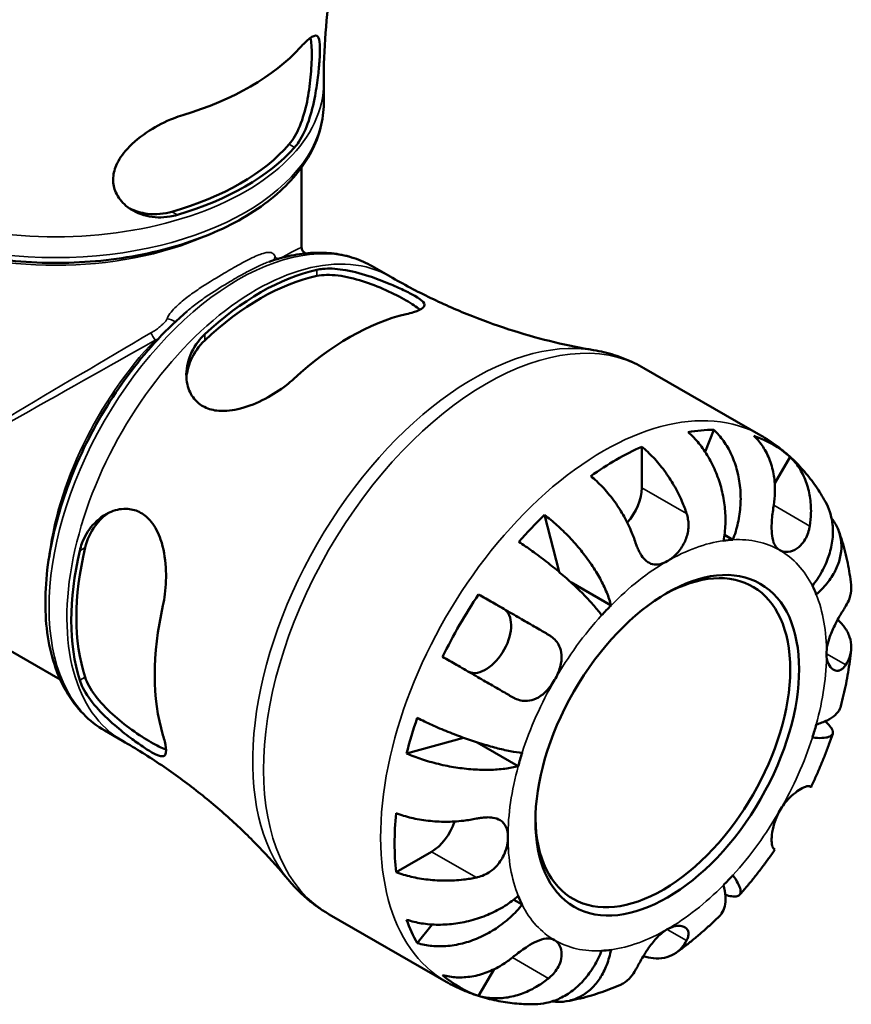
# Model space of a CAD drawing. Header units: millimetres. Extents: x 0 to 915, y -312 to 758.
# Tile 12 of 13: x 823 to 915, y 586 to 695. Entities that reach past the tile are written whole.
import ezdxf

# ---------------------------------------------------------------- set-up
doc = ezdxf.new("R2010")
doc.units = ezdxf.units.MM
doc.layers.add('Visible (ANSI)', color=7, linetype='Continuous', lineweight=50)
doc.layers.add('Visible Narrow (ANSI)', color=7, linetype='Continuous', lineweight=35)

msp = doc.modelspace()

# ---------------------------------------------------------------- linework, layer by layer
at = {"layer": 'Visible (ANSI)'}
for p, q in [((856.786, 685.624), (856.786, 687.931)), ((854.336, 669.618), (854.336, 678.52)), ((854.686, 669.011), (854.776, 668.96)), ((862.176, 667.525), (864.156, 666.385)), ((892.325, 656.222), (905.313, 648.743)), ((900.076, 649.379), (899.114, 646.936)), ((892.09, 647.487), (892.09, 642.935)), ((908.545, 646.373), (906.851, 643.439)), ((795.083, 640.329), (827.528, 621.644)), ((881.28, 639.913), (882.904, 633.59)), ((902.202, 637.158), (901.265, 637.698)), ((888.679, 629.871), (884.208, 632.446)), ((873.978, 631.092), (876.761, 629.477)), ((832.484, 615.964), (834.464, 614.823)), ((872.308, 615.172), (865.986, 613.421)), ((878.378, 612.029), (873.809, 614.66)), ((868.755, 602.519), (864.818, 600.252)), ((878.811, 596.643), (877.871, 597.184)), ((857.393, 595.561), (870.381, 588.082)), ((868.805, 594.434), (867.16, 592.366)), ((875.687, 589.462), (873.978, 586.501))]:
    msp.add_line(p, q, dxfattribs=at)
for centre, major_axis, ratio, start_param, end_param in [((827.036, 699.949), (30.592, 0), 0.5758617, 5.192322, 5.8032523), ((827.036, 688.504), (-28.95, 0), 0.5758617, 2.0327975, 2.6795915), ((827.036, 688.504), (-29.752, 0), 0.5758617, 2.0418176, 2.6705713), ((849.805, 640.319), (14.847, 25.783), 0.5780931, 0.4831946, 1.0837343), ((849.805, 640.319), (14.447, 25.088), 0.5780931, 0.4746049, 1.092324), ((859.704, 634.618), (-15.297, -26.564), 0.5780931, 3.633886, 4.2162283), ((889.261, 617.598), (17.365, 30.155), 0.5780931, 0.328385, 0.4531457), ((889.261, 617.598), (17.365, 30.155), 0.5780931, 6.1660477, 6.3964555), ((889.261, 617.598), (17.365, 30.155), 0.5780931, 0.6682605, 0.8986684), ((889.261, 641.307), (-1.996, -3.466), 0.5780931, 1.2293367, 2.3542608), ((889.261, 617.598), (17.365, 30.155), 0.5780931, 1.1137832, 1.2385439), ((894.918, 614.34), (12.476, 21.665), 0.5780931, 0.3587599, 0.4227708), ((849.805, 640.319), (14.847, 25.783), 0.5780931, 2.0539909, 2.6545307), ((849.805, 640.319), (14.447, 25.088), 0.5780931, 2.0454012, 2.6631203), ((894.423, 614.625), (9.981, 17.332), 0.5780931, 2.3715442, 7.0532338), ((894.918, 614.34), (12.476, 21.665), 0.5780931, 5.8565471, 5.920558), ((889.261, 617.598), (17.365, 30.155), 0.5780931, 1.4536587, 1.6840665), ((859.704, 634.618), (-15.297, -26.564), 0.5780931, 5.2046823, 5.7870246), ((894.918, 614.34), (-12.476, -21.665), 0.5780931, 4.2857507, 4.3497617), ((874.761, 626.012), (1.996, 3.466), 0.5780931, 3.2060129, 6.2812516), ((889.261, 617.598), (17.365, 30.155), 0.5780931, 1.8991814, 2.023942), ((894.918, 614.34), (12.476, 21.665), 0.5780931, 5.0711489, 5.1351598), ((894.918, 614.34), (-12.476, -21.665), 0.5780931, 5.0711489, 5.1351598), ((889.261, 617.598), (17.365, 30.155), 0.5780931, 2.2390569, 2.4694647), ((868.755, 605.789), (-1.996, -3.466), 0.5780931, 0.7834645, 1.9156896), ((894.918, 614.34), (12.476, 21.665), 0.5780931, 4.2857507, 4.3497617), ((894.918, 614.34), (-12.476, -21.665), 0.5780931, 5.8565471, 5.920558), ((889.261, 617.598), (-17.365, -30.155), 0.5780931, 5.8261722, 5.9509328), ((894.918, 614.34), (-12.476, -21.665), 0.5780931, 0.3587599, 0.4227708), ((889.261, 617.598), (-17.365, -30.155), 0.5780931, 6.1660477, 6.3964555)]:
    msp.add_ellipse(centre, major_axis=major_axis, ratio=ratio, start_param=start_param, end_param=end_param, dxfattribs=at)
msp.add_ellipse((894.918, 614.34), major_axis=(-10.33, -17.938), ratio=0.5780931, dxfattribs=at)
for points, knots in [([(861.274, 713.508), (860.741, 712.061), (860.238, 710.544), (859.312, 707.388), (858.891, 705.748), (858.151, 702.369), (857.833, 700.63), (857.317, 697.082), (857.118, 695.274), (856.853, 691.621), (856.786, 689.776), (856.786, 687.931)], [0.57637712, 0.57637712, 0.57637712, 0.57637712, 0.61818133, 0.61818133, 0.65998554, 0.65998554, 0.70178974, 0.70178974, 0.74359395, 0.74359395, 0.78539816, 0.78539816, 0.78539816, 0.78539816]), ([(855.325, 692.899), (855.327, 692.89), (855.329, 692.881), (855.417, 692.416), (855.457, 691.779), (855.457, 691.053), (855.457, 690.328), (855.417, 689.445), (855.243, 687.605), (855.106, 686.649), (854.738, 684.868), (854.471, 683.921), (853.795, 682.273), (853.383, 681.572), (852.951, 681.073)], [-0.2713704, -0.2713704, -0.2713704, -0.2713704, -0.2661461, -0.2661461, 0, 0, 0, 0.2661461, 0.2661461, 0.5322921, 0.5322921, 0.8229114, 0.8229114, 1.1135307, 1.1135307, 1.1135307, 1.1135307]), ([(854.171, 691.815), (854.352, 692.016), (854.523, 692.194), (855.098, 692.755), (855.431, 693.006), (855.935, 693.186), (856.108, 693.12), (856.314, 692.667), (856.362, 692.313), (856.374, 691.426), (856.357, 690.967), (856.286, 689.92), (856.234, 689.356), (856.078, 688.012), (855.966, 687.236), (855.641, 685.495), (855.409, 684.543), (854.813, 682.784), (854.443, 681.982), (853.864, 681.114), (853.709, 680.911), (853.548, 680.729)], [-2.5054355, -2.5054355, -2.5054355, -2.5054355, -2.3872224, -2.3872224, -2.082431, -2.082431, -1.7824417, -1.7824417, -1.5141593, -1.5141593, -1.3130319, -1.3130319, -1.1212263, -1.1212263, -0.8850739, -0.8850739, -0.587555, -0.587555, -0.2794492, -0.2794492, -0.1726991, -0.1726991, -0.1726991, -0.1726991]), ([(856.786, 685.624), (856.786, 683.793), (856.312, 681.967), (854.476, 678.461), (853.073, 676.791), (849.437, 673.743), (847.161, 672.383), (842.004, 670.158), (839.121, 669.297), (833.056, 668.159), (829.877, 667.879), (823.535, 667.921), (820.373, 668.241), (814.368, 669.454), (811.526, 670.348), (806.44, 672.64), (804.197, 674.04), (800.573, 677.234), (799.182, 679.028), (797.64, 682.457), (797.286, 684.039), (797.286, 685.624)], [5.4977871, 5.4977871, 5.4977871, 5.4977871, 5.7907166, 5.7907166, 6.0996781, 6.0996781, 6.4255123, 6.4255123, 6.7534205, 6.7534205, 7.0799873, 7.0799873, 7.4059849, 7.4059849, 7.7326316, 7.7326316, 8.0605998, 8.0605998, 8.3858335, 8.3858335, 8.6393798, 8.6393798, 8.6393798, 8.6393798]), ([(840.537, 673.236), (840.261, 673.155), (839.982, 673.092), (838.826, 672.903), (837.951, 672.935), (836.27, 673.332), (835.472, 673.718), (834.345, 674.667), (833.953, 675.166), (833.507, 676.181), (833.406, 676.663), (833.417, 677.683), (833.535, 678.204), (834.03, 679.371), (834.461, 679.996), (835.675, 681.327), (836.523, 682.006), (838.287, 683.132), (839.194, 683.596), (840.458, 684.095), (840.812, 684.219), (841.161, 684.323)], [-2.4806108, -2.4806108, -2.4806108, -2.4806108, -2.3872243, -2.3872243, -2.0949587, -2.0949587, -1.7831119, -1.7831119, -1.5432403, -1.5432403, -1.3506445, -1.3506445, -1.1513974, -1.1513974, -0.8973462, -0.8973462, -0.5698763, -0.5698763, -0.2682408, -0.2682408, -0.1497041, -0.1497041, -0.1497041, -0.1497041]), ([(839.94, 673.58), (839.073, 673.332), (838.126, 673.25), (836.52, 673.449), (835.842, 673.655), (835.249, 673.943)], [1.06923413, 1.06923413, 1.06923413, 1.06923413, 1.35985341, 1.35985341, 1.58830586, 1.58830586, 1.58830586, 1.58830586]), ([(854.336, 669.618), (854.336, 669.577), (854.339, 669.532), (854.358, 669.438), (854.372, 669.388), (854.415, 669.29), (854.442, 669.243), (854.506, 669.157), (854.542, 669.12), (854.615, 669.057), (854.651, 669.031), (854.686, 669.011)], [-0.7853981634, -0.7853981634, -0.7853981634, -0.7853981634, -0.7850114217, -0.7850114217, -0.78462468, -0.78462468, -0.7842379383, -0.7842379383, -0.7838511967, -0.7838511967, -0.783464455, -0.783464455, -0.783464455, -0.783464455]), ([(862.176, 667.525), (861.534, 667.895), (860.855, 668.199), (859.437, 668.668), (858.699, 668.835), (857.181, 669.03), (856.401, 669.059), (854.812, 668.985), (854.003, 668.881), (852.368, 668.548), (851.542, 668.318), (850.712, 668.027)], [5.49972085, 5.49972085, 5.49972085, 5.49972085, 5.61781695, 5.61781695, 5.73591304, 5.73591304, 5.85400913, 5.85400913, 5.97210523, 5.97210523, 6.09020132, 6.09020132, 6.09020132, 6.09020132]), ([(851.323, 668.253), (851.323, 668.253), (851.326, 668.245), (851.332, 668.234), (851.332, 668.234), (851.333, 668.233)], [0.005055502, 0.005055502, 0.005055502, 0.005055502, 0.033202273, 0.033202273, 0.034940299, 0.034940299, 0.034940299, 0.034940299]), ([(856.027, 667.138), (856.232, 667.183), (856.449, 667.216), (857.347, 667.302), (858.1, 667.266), (859.823, 667.005), (860.808, 666.752), (862.561, 666.181), (863.326, 665.891), (864.622, 665.354), (865.156, 665.117), (866.125, 664.657), (866.543, 664.443), (867.332, 663.993), (867.639, 663.776), (868.028, 663.34), (868.031, 663.133), (867.64, 662.759), (867.276, 662.589), (866.502, 662.35), (866.229, 662.278), (865.927, 662.208)], [-2.456134, -2.456134, -2.456134, -2.456134, -2.3647697, -2.3647697, -2.0962555, -2.0962555, -1.7845008, -1.7845008, -1.5398515, -1.5398515, -1.3458717, -1.3458717, -1.1487813, -1.1487813, -0.8926243, -0.8926243, -0.5682662, -0.5682662, -0.2674273, -0.2674273, -0.1326312, -0.1326312, -0.1326312, -0.1326312]), ([(856.027, 666.451), (856.675, 666.585), (857.488, 666.603), (859.252, 666.389), (860.204, 666.159), (861.933, 665.607), (862.832, 665.256), (864.515, 664.499), (865.3, 664.096), (866.554, 663.374), (867.085, 663.019), (867.443, 662.706), (867.448, 662.7), (867.454, 662.695)], [1.0675701, 1.0675701, 1.0675701, 1.0675701, 1.3561235, 1.3561235, 1.6446769, 1.6446769, 1.9107173, 1.9107173, 2.1767577, 2.1767577, 2.4427981, 2.4427981, 2.4472387, 2.4472387, 2.4472387, 2.4472387]), ([(864.156, 666.385), (865.637, 665.532), (867.149, 664.734), (870.205, 663.261), (871.748, 662.586), (874.834, 661.366), (876.375, 660.821), (879.425, 659.861), (880.933, 659.447), (883.884, 658.741), (885.328, 658.45), (886.727, 658.216)], [5.49972085, 5.49972085, 5.49972085, 5.49972085, 5.5421022, 5.5421022, 5.58448354, 5.58448354, 5.62686489, 5.62686489, 5.66924623, 5.66924623, 5.71162758, 5.71162758, 5.71162758, 5.71162758]), ([(841.618, 662.546), (839.412, 660.647), (837.309, 658.391), (833.52, 653.404), (831.831, 650.677), (829.027, 645.015), (827.912, 642.082), (826.367, 636.288), (825.94, 633.428), (825.837, 628.054), (826.164, 625.541), (827.584, 621.159), (828.666, 619.276), (830.814, 617.087), (831.614, 616.465), (832.484, 615.964)], [0.2417044, 0.2417044, 0.2417044, 0.2417044, 0.5692071, 0.5692071, 0.8954768, 0.8954768, 1.2215406, 1.2215406, 1.5485615, 1.5485615, 1.8765466, 1.8765466, 2.19801, 2.19801, 2.3581282, 2.3581282, 2.3581282, 2.3581282]), ([(853.482, 655.041), (853.218, 654.798), (852.934, 654.559), (851.921, 653.771), (851.128, 653.259), (849.409, 652.355), (848.477, 651.973), (846.722, 651.515), (845.895, 651.413), (844.552, 651.524), (844.019, 651.662), (843.102, 652.123), (842.723, 652.427), (842.046, 653.254), (841.793, 653.796), (841.479, 655.138), (841.494, 655.957), (841.882, 657.597), (842.27, 658.417), (843.056, 659.438), (843.307, 659.714), (843.582, 659.971)], [-2.4816258, -2.4816258, -2.4816258, -2.4816258, -2.3639652, -2.3639652, -2.0830129, -2.0830129, -1.7804493, -1.7804493, -1.5061822, -1.5061822, -1.302552, -1.302552, -1.1117279, -1.1117279, -0.8809176, -0.8809176, -0.5863009, -0.5863009, -0.2791149, -0.2791149, -0.1563098, -0.1563098, -0.1563098, -0.1563098]), ([(841.546, 655.107), (841.593, 655.758), (841.755, 656.441), (842.39, 657.909), (842.934, 658.672), (843.582, 659.284)], [0.59204843, 0.59204843, 0.59204843, 0.59204843, 0.82063425, 0.82063425, 1.10918766, 1.10918766, 1.10918766, 1.10918766]), ([(892.325, 656.222), (891.979, 656.421), (891.625, 656.608), (890.905, 656.955), (890.539, 657.115), (889.797, 657.409), (889.421, 657.542), (888.662, 657.781), (888.278, 657.887), (887.506, 658.071), (887.117, 658.15), (886.727, 658.216)], [5.49972085, 5.49972085, 5.49972085, 5.49972085, 5.5421022, 5.5421022, 5.58448354, 5.58448354, 5.62686489, 5.62686489, 5.66924623, 5.66924623, 5.71162758, 5.71162758, 5.71162758, 5.71162758]), ([(901.157, 637.056), (901.267, 637.611), (901.344, 638.242), (901.393, 639.537), (901.365, 640.2), (901.233, 641.417), (901.117, 642.083), (900.787, 643.391), (900.572, 644.033), (900.109, 645.171), (899.819, 645.77), (899.161, 646.895), (898.793, 647.42), (898.08, 648.295), (897.672, 648.726), (897.242, 649.105)], [4.4593823, 4.4593823, 4.4593823, 4.4593823, 4.6457401, 4.6457401, 4.832098, 4.832098, 5.0177489, 5.0177489, 5.2033998, 5.2033998, 5.388581, 5.388581, 5.5737621, 5.5737621, 5.753847, 5.753847, 5.753847, 5.753847]), ([(900.076, 649.379), (900.483, 648.999), (900.855, 648.564), (901.482, 647.681), (901.793, 647.15), (902.315, 646.012), (902.527, 645.405), (902.83, 644.252), (902.95, 643.6), (903.076, 642.273), (903.083, 641.597), (903.006, 640.36), (902.916, 639.685), (902.626, 638.367), (902.425, 637.724), (902.202, 637.158)], [0.1897184, 0.1897184, 0.1897184, 0.1897184, 0.3698032, 0.3698032, 0.5549844, 0.5549844, 0.7401655, 0.7401655, 0.9258164, 0.9258164, 1.1114673, 1.1114673, 1.2978252, 1.2978252, 1.484183, 1.484183, 1.484183, 1.484183]), ([(906.74, 641.006), (906.814, 641.469), (906.861, 641.956), (906.89, 643.077), (906.845, 643.708), (906.665, 644.824), (906.516, 645.412), (906.1, 646.517), (905.834, 647.034), (905.274, 647.895), (904.931, 648.32), (904.545, 648.694)], [4.90264375, 4.90264375, 4.90264375, 4.90264375, 5.04224508, 5.04224508, 5.22854914, 5.22854914, 5.41380406, 5.41380406, 5.59905898, 5.59905898, 5.77859995, 5.77859995, 5.77859995, 5.77859995]), ([(912.476, 641.38), (912.15, 641.967), (911.793, 642.542), (911.016, 643.662), (910.597, 644.207), (909.695, 645.254), (909.213, 645.757), (908.191, 646.712), (907.65, 647.162), (906.518, 648.002), (905.926, 648.39), (905.313, 648.743)], [5.16582844, 5.16582844, 5.16582844, 5.16582844, 5.23260693, 5.23260693, 5.29938541, 5.29938541, 5.36616389, 5.36616389, 5.43294237, 5.43294237, 5.49972085, 5.49972085, 5.49972085, 5.49972085]), ([(892.09, 647.487), (892.542, 647.119), (892.983, 646.704), (893.777, 645.865), (894.201, 645.363), (894.991, 644.294), (895.358, 643.727), (895.976, 642.654), (896.284, 642.049), (896.747, 640.975), (896.923, 640.511), (897.068, 640.069)], [0.18972425, 0.18972425, 0.18972425, 0.18972425, 0.36926522, 0.36926522, 0.55452014, 0.55452014, 0.73977506, 0.73977506, 0.92607912, 0.92607912, 1.06568045, 1.06568045, 1.06568045, 1.06568045]), ([(908.545, 646.373), (908.931, 645.999), (909.274, 645.574), (909.834, 644.713), (910.1, 644.196), (910.516, 643.09), (910.665, 642.502), (910.845, 641.386), (910.89, 640.756), (910.861, 639.634), (910.814, 639.148), (910.74, 638.685)], [0.18972425, 0.18972425, 0.18972425, 0.18972425, 0.36926522, 0.36926522, 0.55452014, 0.55452014, 0.73977506, 0.73977506, 0.92607912, 0.92607912, 1.06568045, 1.06568045, 1.06568045, 1.06568045]), ([(891.411, 636.811), (891.266, 637.253), (891.091, 637.717), (890.627, 638.791), (890.319, 639.396), (889.701, 640.47), (889.334, 641.037), (888.544, 642.106), (888.12, 642.607), (887.326, 643.446), (886.885, 643.862), (886.433, 644.229)], [4.90264375, 4.90264375, 4.90264375, 4.90264375, 5.04224508, 5.04224508, 5.22854914, 5.22854914, 5.41380406, 5.41380406, 5.59905898, 5.59905898, 5.77859995, 5.77859995, 5.77859995, 5.77859995]), ([(907.418, 635.991), (907.27, 636.077), (907.139, 636.191), (906.906, 636.482), (906.808, 636.661), (906.625, 637.152), (906.56, 637.483), (906.498, 638.206), (906.497, 638.586), (906.529, 639.265), (906.553, 639.549), (906.612, 640.112), (906.647, 640.388), (906.704, 640.776), (906.721, 640.892), (906.74, 641.006)], [0, 0, 0, 0, 0.08884908, 0.08884908, 0.18379648, 0.18379648, 0.31419699, 0.31419699, 0.43784665, 0.43784665, 0.52411276, 0.52411276, 0.60765264, 0.60765264, 0.6434969, 0.6434969, 0.6434969, 0.6434969]), ([(911.025, 632.037), (911.404, 632.513), (911.774, 633.058), (912.397, 634.182), (912.651, 634.763), (913.014, 635.833), (913.158, 636.422), (913.313, 637.587), (913.324, 638.163), (913.239, 639.188), (913.136, 639.732), (912.838, 640.649), (912.668, 641.033), (912.476, 641.38)], [4.4593823, 4.4593823, 4.4593823, 4.4593823, 4.6457401, 4.6457401, 4.832098, 4.832098, 5.0177489, 5.0177489, 5.2033998, 5.2033998, 5.388581, 5.388581, 5.5333978, 5.5333978, 5.5333978, 5.5333978]), ([(829.708, 635.941), (829.772, 636.215), (829.851, 636.482), (830.224, 637.504), (830.631, 638.192), (831.717, 639.44), (832.429, 639.962), (833.799, 640.519), (834.433, 640.632), (835.546, 640.545), (836.019, 640.407), (836.903, 639.92), (837.298, 639.577), (838.084, 638.598), (838.427, 637.92), (839.003, 636.227), (839.184, 635.17), (839.316, 633.097), (839.283, 632.08), (839.105, 630.679), (839.032, 630.258), (838.941, 629.856)], [-2.456134, -2.456134, -2.456134, -2.456134, -2.3647697, -2.3647697, -2.0962555, -2.0962555, -1.7845008, -1.7845008, -1.5398515, -1.5398515, -1.3458717, -1.3458717, -1.1487813, -1.1487813, -0.8926243, -0.8926243, -0.5682662, -0.5682662, -0.2674273, -0.2674273, -0.1326312, -0.1326312, -0.1326312, -0.1326312]), ([(830.303, 636.283), (830.509, 637.151), (830.899, 638.006), (831.857, 639.295), (832.372, 639.781), (832.917, 640.149)], [1.06757005, 1.06757005, 1.06757005, 1.06757005, 1.35612346, 1.35612346, 1.58626387, 1.58626387, 1.58626387, 1.58626387]), ([(881.28, 639.913), (881.757, 639.561), (882.235, 639.17), (883.113, 638.39), (883.592, 637.929), (884.516, 636.957), (884.96, 636.447), (885.732, 635.488), (886.132, 634.951), (886.86, 633.872), (887.188, 633.33), (887.726, 632.346), (887.985, 631.816), (888.406, 630.792), (888.569, 630.299), (888.679, 629.871)], [0.1897184, 0.1897184, 0.1897184, 0.1897184, 0.3698032, 0.3698032, 0.5549844, 0.5549844, 0.7401655, 0.7401655, 0.9258164, 0.9258164, 1.1114673, 1.1114673, 1.2978252, 1.2978252, 1.484183, 1.484183, 1.484183, 1.484183]), ([(897.068, 640.069), (897.134, 639.868), (897.185, 639.662), (897.253, 639.257), (897.272, 639.059), (897.282, 638.611), (897.265, 638.362), (897.156, 637.676), (897.017, 637.252), (896.604, 636.408), (896.321, 636.006), (895.664, 635.292), (895.292, 634.994), (894.918, 634.779)], [-0.64798358, -0.64798358, -0.64798358, -0.64798358, -0.58129223, -0.58129223, -0.51957432, -0.51957432, -0.44316993, -0.44316993, -0.3085364, -0.3085364, -0.15881239, -0.15881239, 0, 0, 0, 0]), ([(910.74, 638.685), (910.719, 638.553), (910.693, 638.424), (910.599, 638.039), (910.516, 637.793), (910.304, 637.318), (910.175, 637.093), (909.819, 636.606), (909.578, 636.372), (909, 635.976), (908.661, 635.85), (907.998, 635.775), (907.683, 635.837), (907.418, 635.991)], [-0.64434498, -0.64434498, -0.64434498, -0.64434498, -0.60308586, -0.60308586, -0.52007987, -0.52007987, -0.43273909, -0.43273909, -0.31000661, -0.31000661, -0.15868997, -0.15868997, 0, 0, 0, 0]), ([(913.153, 639.558), (913.259, 639.423), (913.356, 639.287), (913.684, 638.778), (913.892, 638.346), (914.17, 637.442), (914.24, 636.97), (914.259, 636.091), (914.209, 635.601), (913.969, 634.624), (913.78, 634.136), (913.33, 633.257), (913.028, 632.785), (912.305, 631.882), (911.884, 631.45), (911.458, 631.078)], [0.3030399, 0.3030399, 0.3030399, 0.3030399, 0.3698032, 0.3698032, 0.5549844, 0.5549844, 0.7401655, 0.7401655, 0.9258164, 0.9258164, 1.1114673, 1.1114673, 1.2978252, 1.2978252, 1.484183, 1.484183, 1.484183, 1.484183]), ([(915.326, 632.161), (915.28, 632.565), (915.226, 632.967), (915.099, 633.771), (915.027, 634.171), (914.865, 634.97), (914.775, 635.368), (914.575, 636.161), (914.465, 636.556), (914.226, 637.342), (914.096, 637.733), (913.955, 638.121)], [4.83560922, 4.83560922, 4.83560922, 4.83560922, 4.87762751, 4.87762751, 4.91964579, 4.91964579, 4.96166407, 4.96166407, 5.00368235, 5.00368235, 5.04570064, 5.04570064, 5.04570064, 5.04570064]), ([(887.634, 628.768), (887.411, 629.078), (887.124, 629.44), (886.461, 630.209), (886.085, 630.615), (885.339, 631.378), (884.9, 631.806), (883.968, 632.669), (883.474, 633.106), (882.542, 633.897), (882.019, 634.324), (880.96, 635.153), (880.423, 635.553), (879.46, 636.244), (878.947, 636.597), (878.446, 636.923)], [4.4593823, 4.4593823, 4.4593823, 4.4593823, 4.6457401, 4.6457401, 4.832098, 4.832098, 5.0177489, 5.0177489, 5.2033998, 5.2033998, 5.388581, 5.388581, 5.5737621, 5.5737621, 5.753847, 5.753847, 5.753847, 5.753847]), ([(894.918, 634.779), (894.652, 634.626), (894.388, 634.517), (893.841, 634.387), (893.562, 634.381), (893.046, 634.503), (892.809, 634.625), (892.398, 634.968), (892.222, 635.171), (891.959, 635.566), (891.864, 635.732), (891.695, 636.071), (891.621, 636.242), (891.502, 636.547), (891.455, 636.677), (891.411, 636.811)], [0, 0, 0, 0, 0.11274969, 0.11274969, 0.24046199, 0.24046199, 0.3630761, 0.3630761, 0.46982648, 0.46982648, 0.53680834, 0.53680834, 0.59738122, 0.59738122, 0.64072731, 0.64072731, 0.64072731, 0.64072731]), ([(914.746, 629.81), (914.91, 630.072), (915.049, 630.354), (915.283, 631.023), (915.346, 631.413), (915.348, 631.897), (915.341, 632.028), (915.326, 632.161)], [4.90264375, 4.90264375, 4.90264375, 4.90264375, 5.04224508, 5.04224508, 5.22854914, 5.22854914, 5.2944972, 5.2944972, 5.2944972, 5.2944972]), ([(873.978, 631.092), (874.495, 630.794), (875.035, 630.482), (876.063, 629.889), (876.644, 629.554), (877.81, 628.881), (878.394, 628.543), (879.451, 627.933), (880.021, 627.604), (880.978, 627.05), (881.375, 626.821), (881.74, 626.61)], [0.18972425, 0.18972425, 0.18972425, 0.18972425, 0.36926522, 0.36926522, 0.55452014, 0.55452014, 0.73977506, 0.73977506, 0.92607912, 0.92607912, 1.06568045, 1.06568045, 1.06568045, 1.06568045]), ([(912.596, 624.52), (912.596, 624.796), (912.626, 625.088), (912.749, 625.722), (912.847, 626.062), (913.141, 626.883), (913.358, 627.356), (913.744, 628.11), (913.902, 628.397), (914.172, 628.868), (914.285, 629.058), (914.502, 629.418), (914.605, 629.584), (914.715, 629.761), (914.73, 629.785), (914.746, 629.81)], [-2.77804136, -2.77804136, -2.77804136, -2.77804136, -2.67672151, -2.67672151, -2.56558131, -2.56558131, -2.40960112, -2.40960112, -2.30519389, -2.30519389, -2.22617552, -2.22617552, -2.14450488, -2.14450488, -2.1308178, -2.1308178, -2.1308178, -2.1308178]), ([(913.84, 628.281), (914.14, 628.003), (914.394, 627.714), (914.829, 627.108), (915.03, 626.735), (915.29, 625.974), (915.349, 625.586), (915.346, 624.873), (915.283, 624.482), (915.049, 623.814), (914.91, 623.531), (914.746, 623.269)], [0.21289028, 0.21289028, 0.21289028, 0.21289028, 0.36926522, 0.36926522, 0.55452014, 0.55452014, 0.73977506, 0.73977506, 0.92607912, 0.92607912, 1.06568045, 1.06568045, 1.06568045, 1.06568045]), ([(881.74, 626.61), (881.843, 626.55), (881.942, 626.486), (882.229, 626.279), (882.4, 626.123), (882.707, 625.768), (882.837, 625.569), (883.081, 625.051), (883.164, 624.721), (883.218, 623.937), (883.159, 623.482), (882.893, 622.535), (882.683, 622.052), (882.418, 621.594)], [-0.64434498, -0.64434498, -0.64434498, -0.64434498, -0.60308586, -0.60308586, -0.52007987, -0.52007987, -0.43273909, -0.43273909, -0.31000661, -0.31000661, -0.15868997, -0.15868997, 0, 0, 0, 0]), ([(914.746, 623.269), (914.691, 623.182), (914.632, 623.101), (914.473, 622.914), (914.369, 622.82), (914.139, 622.674), (914.014, 622.626), (913.698, 622.585), (913.509, 622.628), (913.124, 622.868), (912.94, 623.093), (912.671, 623.702), (912.596, 624.088), (912.596, 624.52)], [-0.64008532, -0.64008532, -0.64008532, -0.64008532, -0.59222185, -0.59222185, -0.51595037, -0.51595037, -0.43235608, -0.43235608, -0.30863031, -0.30863031, -0.15844955, -0.15844955, 0, 0, 0, 0]), ([(914.196, 618.695), (914.303, 619.107), (914.404, 619.52), (914.593, 620.345), (914.682, 620.758), (914.846, 621.586), (914.922, 622), (915.061, 622.828), (915.124, 623.242), (915.237, 624.07), (915.287, 624.485), (915.33, 624.899)], [4.37306584, 4.37306584, 4.37306584, 4.37306584, 4.41560022, 4.41560022, 4.4581346, 4.4581346, 4.50066899, 4.50066899, 4.54320337, 4.54320337, 4.58573775, 4.58573775, 4.58573775, 4.58573775]), ([(877.74, 619.682), (877.375, 619.892), (876.978, 620.122), (876.021, 620.676), (875.451, 621.005), (874.394, 621.615), (873.81, 621.953), (872.644, 622.626), (872.063, 622.961), (871.035, 623.554), (870.495, 623.865), (869.978, 624.164)], [4.90264375, 4.90264375, 4.90264375, 4.90264375, 5.04224508, 5.04224508, 5.22854914, 5.22854914, 5.41380406, 5.41380406, 5.59905898, 5.59905898, 5.77859995, 5.77859995, 5.77859995, 5.77859995]), ([(838.941, 615.467), (839.02, 615.207), (839.086, 614.967), (839.262, 614.22), (839.308, 613.819), (839.232, 613.253), (839.096, 613.109), (838.615, 613.113), (838.289, 613.235), (837.52, 613.653), (837.133, 613.893), (836.275, 614.471), (835.821, 614.793), (834.764, 615.586), (834.168, 616.06), (832.847, 617.201), (832.144, 617.878), (830.916, 619.284), (830.4, 620.015), (829.907, 621.005), (829.793, 621.283), (829.708, 621.552)], [-2.4816258, -2.4816258, -2.4816258, -2.4816258, -2.3639652, -2.3639652, -2.0830129, -2.0830129, -1.7804493, -1.7804493, -1.5061822, -1.5061822, -1.302552, -1.302552, -1.1117279, -1.1117279, -0.8809176, -0.8809176, -0.5863009, -0.5863009, -0.2791149, -0.2791149, -0.1563098, -0.1563098, -0.1563098, -0.1563098]), ([(839.28, 613.873), (839.269, 613.876), (839.258, 613.88), (838.802, 614.032), (838.228, 614.313), (837.601, 614.674), (836.974, 615.035), (836.232, 615.511), (834.735, 616.59), (833.981, 617.193), (832.639, 618.416), (831.965, 619.126), (830.899, 620.55), (830.509, 621.264), (830.303, 621.894)], [-0.272806, -0.272806, -0.272806, -0.272806, -0.2660404, -0.2660404, 0, 0, 0, 0.2660404, 0.2660404, 0.5320808, 0.5320808, 0.8206342, 0.8206342, 1.1091877, 1.1091877, 1.1091877, 1.1091877]), ([(882.418, 621.594), (882.27, 621.338), (882.106, 621.092), (881.739, 620.614), (881.535, 620.386), (881.019, 619.907), (880.7, 619.683), (880.043, 619.374), (879.714, 619.286), (879.143, 619.25), (878.908, 619.267), (878.45, 619.363), (878.229, 619.438), (877.921, 619.582), (877.829, 619.63), (877.74, 619.682)], [0, 0, 0, 0, 0.08884908, 0.08884908, 0.18379648, 0.18379648, 0.31419699, 0.31419699, 0.43784665, 0.43784665, 0.52411276, 0.52411276, 0.60765264, 0.60765264, 0.6434969, 0.6434969, 0.6434969, 0.6434969]), ([(911.458, 616.652), (911.884, 616.769), (912.305, 616.923), (913.028, 617.282), (913.33, 617.488), (913.78, 617.898), (913.969, 618.14), (914.134, 618.496), (914.169, 618.595), (914.195, 618.696)], [4.45938231, 4.45938231, 4.45938231, 4.45938231, 4.64574015, 4.64574015, 4.83209799, 4.83209799, 5.0177489, 5.0177489, 5.08746099, 5.08746099, 5.08746099, 5.08746099]), ([(867.16, 617.375), (867.693, 617.105), (868.256, 616.837), (869.336, 616.349), (869.951, 616.085), (871.198, 615.582), (871.83, 615.343), (872.981, 614.931), (873.605, 614.721), (874.819, 614.344), (875.408, 614.177), (876.441, 613.911), (876.98, 613.787), (877.976, 613.595), (878.432, 613.526), (878.811, 613.486)], [0.1897184, 0.1897184, 0.1897184, 0.1897184, 0.3698032, 0.3698032, 0.5549844, 0.5549844, 0.7401655, 0.7401655, 0.9258164, 0.9258164, 1.1114673, 1.1114673, 1.2978252, 1.2978252, 1.484183, 1.484183, 1.484183, 1.484183]), ([(912.446, 616.999), (912.65, 616.819), (912.831, 616.638), (913.136, 616.266), (913.239, 616.083), (913.324, 615.783), (913.313, 615.64), (913.158, 615.407), (913.014, 615.318), (912.651, 615.198), (912.397, 615.158), (911.774, 615.135), (911.404, 615.154), (911.025, 615.194)], [0.4026033, 0.4026033, 0.4026033, 0.4026033, 0.5549844, 0.5549844, 0.7401655, 0.7401655, 0.9258164, 0.9258164, 1.1114673, 1.1114673, 1.2978252, 1.2978252, 1.484183, 1.484183, 1.484183, 1.484183]), ([(910.877, 609.698), (911.063, 610.085), (911.244, 610.473), (911.596, 611.254), (911.767, 611.647), (912.099, 612.434), (912.259, 612.83), (912.57, 613.624), (912.721, 614.022), (913.011, 614.821), (913.15, 615.221), (913.284, 615.623)], [4.05717495, 4.05717495, 4.05717495, 4.05717495, 4.09909647, 4.09909647, 4.141018, 4.141018, 4.18293952, 4.18293952, 4.22486105, 4.22486105, 4.26678257, 4.26678257, 4.26678257, 4.26678257]), ([(852.859, 599.402), (851.953, 600.494), (850.977, 601.597), (848.885, 603.796), (847.77, 604.892), (845.409, 607.048), (844.164, 608.108), (841.561, 610.164), (840.202, 611.16), (837.394, 613.063), (835.944, 613.971), (834.464, 614.823)], [2.14622147, 2.14622147, 2.14622147, 2.14622147, 2.18860282, 2.18860282, 2.23098416, 2.23098416, 2.27336551, 2.27336551, 2.31574685, 2.31574685, 2.3581282, 2.3581282, 2.3581282, 2.3581282]), ([(878.378, 612.029), (877.953, 611.911), (877.445, 611.807), (876.349, 611.662), (875.761, 611.622), (874.641, 611.597), (874.007, 611.611), (872.709, 611.703), (872.045, 611.781), (870.829, 611.971), (870.164, 612.1), (868.861, 612.414), (868.222, 612.598), (867.107, 612.968), (866.529, 613.185), (865.986, 613.421)], [4.4593823, 4.4593823, 4.4593823, 4.4593823, 4.6457401, 4.6457401, 4.832098, 4.832098, 5.0177489, 5.0177489, 5.2033998, 5.2033998, 5.388581, 5.388581, 5.5737621, 5.5737621, 5.753847, 5.753847, 5.753847, 5.753847]), ([(907.418, 607.086), (907.566, 607.343), (907.73, 607.589), (908.095, 608.068), (908.296, 608.297), (908.786, 608.791), (909.076, 609.032), (909.61, 609.412), (909.85, 609.551), (910.2, 609.715), (910.326, 609.76), (910.532, 609.809), (910.613, 609.815), (910.699, 609.799), (910.721, 609.791), (910.74, 609.78)], [0, 0, 0, 0, 0.08884908, 0.08884908, 0.18379648, 0.18379648, 0.31419699, 0.31419699, 0.43784665, 0.43784665, 0.52411276, 0.52411276, 0.60765264, 0.60765264, 0.6434969, 0.6434969, 0.6434969, 0.6434969]), ([(910.74, 609.78), (910.814, 609.737), (910.861, 609.709), (910.89, 609.689), (910.845, 609.714), (910.737, 609.775), (910.718, 609.786), (910.696, 609.799)], [4.90264375, 4.90264375, 4.90264375, 4.90264375, 5.04224508, 5.04224508, 5.22854914, 5.22854914, 5.26459478, 5.26459478, 5.26459478, 5.26459478]), ([(906.74, 602.852), (906.719, 602.864), (906.698, 602.883), (906.64, 602.959), (906.606, 603.035), (906.548, 603.247), (906.526, 603.384), (906.496, 603.779), (906.499, 604.059), (906.572, 604.77), (906.657, 605.21), (906.946, 606.144), (907.154, 606.628), (907.418, 607.086)], [-0.64434498, -0.64434498, -0.64434498, -0.64434498, -0.60308586, -0.60308586, -0.52007987, -0.52007987, -0.43273909, -0.43273909, -0.31000661, -0.31000661, -0.15868997, -0.15868997, 0, 0, 0, 0]), ([(864.818, 606.792), (865.363, 606.585), (865.944, 606.412), (867.068, 606.145), (867.715, 606.029), (869.036, 605.879), (869.711, 605.845), (870.949, 605.846), (871.627, 605.883), (872.789, 606.017), (873.278, 606.098), (873.733, 606.192)], [0.18972425, 0.18972425, 0.18972425, 0.18972425, 0.36926522, 0.36926522, 0.55452014, 0.55452014, 0.73977506, 0.73977506, 0.92607912, 0.92607912, 1.06568045, 1.06568045, 1.06568045, 1.06568045]), ([(873.733, 606.192), (873.886, 606.224), (874.037, 606.251), (874.423, 606.307), (874.653, 606.328), (875.118, 606.34), (875.348, 606.328), (875.878, 606.246), (876.154, 606.152), (876.667, 605.838), (876.876, 605.599), (877.168, 604.977), (877.24, 604.592), (877.24, 604.16)], [-0.64008532, -0.64008532, -0.64008532, -0.64008532, -0.59222185, -0.59222185, -0.51595037, -0.51595037, -0.43235608, -0.43235608, -0.30863031, -0.30863031, -0.15844955, -0.15844955, 0, 0, 0, 0]), ([(877.24, 604.16), (877.24, 603.884), (877.21, 603.592), (877.083, 602.96), (876.98, 602.623), (876.641, 601.829), (876.371, 601.386), (875.801, 600.738), (875.545, 600.508), (875.053, 600.164), (874.83, 600.037), (874.359, 599.825), (874.111, 599.741), (873.818, 599.67), (873.776, 599.661), (873.733, 599.652)], [-2.77804136, -2.77804136, -2.77804136, -2.77804136, -2.67672151, -2.67672151, -2.56558131, -2.56558131, -2.40960112, -2.40960112, -2.30519389, -2.30519389, -2.22617552, -2.22617552, -2.14450488, -2.14450488, -2.1308178, -2.1308178, -2.1308178, -2.1308178]), ([(902.95, 597.724), (903.231, 598.041), (903.508, 598.362), (904.055, 599.012), (904.324, 599.341), (904.856, 600.007), (905.118, 600.344), (905.634, 601.025), (905.888, 601.369), (906.389, 602.064), (906.635, 602.415), (906.877, 602.77)], [3.58721372, 3.58721372, 3.58721372, 3.58721372, 3.62913397, 3.62913397, 3.67105421, 3.67105421, 3.71297446, 3.71297446, 3.7548947, 3.7548947, 3.79681495, 3.79681495, 3.79681495, 3.79681495]), ([(906.877, 602.77), (906.877, 602.77), (906.876, 602.771), (906.861, 602.78), (906.814, 602.809), (906.74, 602.852)], [0.89843989, 0.89843989, 0.89843989, 0.89843989, 0.92607912, 0.92607912, 1.06568045, 1.06568045, 1.06568045, 1.06568045]), ([(852.859, 599.402), (853.111, 599.097), (853.374, 598.801), (853.922, 598.226), (854.206, 597.947), (854.793, 597.41), (855.097, 597.152), (855.723, 596.657), (856.046, 596.421), (856.707, 595.973), (857.046, 595.761), (857.393, 595.561)], [2.14622147, 2.14622147, 2.14622147, 2.14622147, 2.18860282, 2.18860282, 2.23098416, 2.23098416, 2.27336551, 2.27336551, 2.31574685, 2.31574685, 2.3581282, 2.3581282, 2.3581282, 2.3581282]), ([(873.733, 599.652), (873.278, 599.557), (872.789, 599.477), (871.627, 599.342), (870.949, 599.306), (869.711, 599.305), (869.036, 599.339), (867.715, 599.489), (867.068, 599.604), (865.944, 599.871), (865.363, 600.045), (864.818, 600.252)], [4.90264375, 4.90264375, 4.90264375, 4.90264375, 5.04224508, 5.04224508, 5.22854914, 5.22854914, 5.41380406, 5.41380406, 5.59905898, 5.59905898, 5.77859995, 5.77859995, 5.77859995, 5.77859995]), ([(902.202, 599.912), (902.425, 599.603), (902.626, 599.29), (902.916, 598.736), (903.006, 598.494), (903.083, 598.117), (903.076, 597.945), (902.95, 597.691), (902.83, 597.608), (902.527, 597.528), (902.315, 597.524), (901.845, 597.598), (901.603, 597.661), (901.351, 597.744)], [4.4593823, 4.4593823, 4.4593823, 4.4593823, 4.6457401, 4.6457401, 4.832098, 4.832098, 5.0177489, 5.0177489, 5.2033998, 5.2033998, 5.388581, 5.388581, 5.5372074, 5.5372074, 5.5372074, 5.5372074]), ([(900.744, 595.399), (900.819, 595.473), (900.889, 595.555), (901.117, 595.879), (901.233, 596.165), (901.365, 596.763), (901.393, 597.129), (901.344, 597.938), (901.267, 598.381), (901.157, 598.809)], [0.85526472, 0.85526472, 0.85526472, 0.85526472, 0.92581641, 0.92581641, 1.11146732, 1.11146732, 1.29782516, 1.29782516, 1.484183, 1.484183, 1.484183, 1.484183]), ([(865.986, 594.967), (866.529, 594.784), (867.107, 594.648), (868.222, 594.469), (868.861, 594.414), (870.164, 594.407), (870.829, 594.455), (872.045, 594.624), (872.709, 594.759), (874.007, 595.127), (874.641, 595.359), (875.761, 595.853), (876.349, 596.16), (877.445, 596.848), (877.953, 597.23), (878.378, 597.602)], [0.1897184, 0.1897184, 0.1897184, 0.1897184, 0.3698032, 0.3698032, 0.5549844, 0.5549844, 0.7401655, 0.7401655, 0.9258164, 0.9258164, 1.1114673, 1.1114673, 1.2978252, 1.2978252, 1.484183, 1.484183, 1.484183, 1.484183]), ([(878.811, 596.643), (878.432, 596.167), (877.976, 595.672), (876.98, 594.762), (876.441, 594.346), (875.408, 593.662), (874.819, 593.329), (873.605, 592.774), (872.981, 592.551), (871.83, 592.237), (871.198, 592.116), (869.951, 591.998), (869.336, 592.001), (868.256, 592.102), (867.693, 592.205), (867.16, 592.366)], [4.4593823, 4.4593823, 4.4593823, 4.4593823, 4.6457401, 4.6457401, 4.832098, 4.832098, 5.0177489, 5.0177489, 5.2033998, 5.2033998, 5.388581, 5.388581, 5.5737621, 5.5737621, 5.753847, 5.753847, 5.753847, 5.753847]), ([(895.938, 591.319), (896.276, 591.563), (896.61, 591.813), (897.271, 592.324), (897.598, 592.585), (898.246, 593.119), (898.566, 593.392), (899.201, 593.947), (899.514, 594.231), (900.134, 594.807), (900.441, 595.101), (900.744, 595.399)], [3.26819882, 3.26819882, 3.26819882, 3.26819882, 3.31073827, 3.31073827, 3.35327773, 3.35327773, 3.39581719, 3.39581719, 3.43835665, 3.43835665, 3.4808961, 3.4808961, 3.4808961, 3.4808961]), ([(891.411, 589.393), (891.46, 589.485), (891.512, 589.583), (891.656, 589.85), (891.753, 590.027), (891.974, 590.421), (892.1, 590.638), (892.436, 591.197), (892.654, 591.541), (893.181, 592.29), (893.492, 592.682), (894.176, 593.387), (894.545, 593.686), (894.918, 593.901)], [-0.64008532, -0.64008532, -0.64008532, -0.64008532, -0.59222185, -0.59222185, -0.51595037, -0.51595037, -0.43235608, -0.43235608, -0.30863031, -0.30863031, -0.15844955, -0.15844955, 0, 0, 0, 0]), ([(894.918, 593.901), (895.157, 594.039), (895.395, 594.141), (895.878, 594.276), (896.118, 594.302), (896.636, 594.26), (896.884, 594.152), (897.161, 593.865), (897.232, 593.723), (897.284, 593.44), (897.282, 593.308), (897.231, 593.027), (897.18, 592.879), (897.094, 592.702), (897.081, 592.676), (897.068, 592.651)], [-2.77804136, -2.77804136, -2.77804136, -2.77804136, -2.67672151, -2.67672151, -2.56558131, -2.56558131, -2.40960112, -2.40960112, -2.30519389, -2.30519389, -2.22617552, -2.22617552, -2.14450488, -2.14450488, -2.1308178, -2.1308178, -2.1308178, -2.1308178]), ([(877.74, 590.777), (877.843, 590.861), (877.948, 590.945), (878.27, 591.198), (878.491, 591.365), (878.95, 591.697), (879.188, 591.86), (879.758, 592.223), (880.085, 592.408), (880.79, 592.73), (881.155, 592.842), (881.841, 592.903), (882.154, 592.843), (882.418, 592.69)], [-0.64434498, -0.64434498, -0.64434498, -0.64434498, -0.60308586, -0.60308586, -0.52007987, -0.52007987, -0.43273909, -0.43273909, -0.31000661, -0.31000661, -0.15868997, -0.15868997, 0, 0, 0, 0]), ([(882.418, 592.69), (882.566, 592.604), (882.698, 592.489), (882.928, 592.2), (883.023, 592.022), (883.18, 591.546), (883.216, 591.232), (883.156, 590.58), (883.067, 590.251), (882.814, 589.699), (882.681, 589.478), (882.37, 589.06), (882.195, 588.865), (881.916, 588.604), (881.829, 588.529), (881.74, 588.456)], [0, 0, 0, 0, 0.08884908, 0.08884908, 0.18379648, 0.18379648, 0.31419699, 0.31419699, 0.43784665, 0.43784665, 0.52411276, 0.52411276, 0.60765264, 0.60765264, 0.6434969, 0.6434969, 0.6434969, 0.6434969]), ([(897.068, 592.651), (896.923, 592.376), (896.747, 592.114), (896.284, 591.574), (895.976, 591.323), (895.358, 590.961), (894.991, 590.817), (894.201, 590.659), (893.777, 590.645), (893.033, 590.716), (892.654, 590.79), (892.263, 590.91)], [4.90264375, 4.90264375, 4.90264375, 4.90264375, 5.04224508, 5.04224508, 5.22854914, 5.22854914, 5.41380406, 5.41380406, 5.59905898, 5.59905898, 5.75554697, 5.75554697, 5.75554697, 5.75554697]), ([(880.226, 585.58), (880.633, 585.586), (881.063, 585.632), (882.019, 585.836), (882.542, 586.02), (883.474, 586.462), (883.968, 586.76), (884.9, 587.479), (885.339, 587.898), (886.085, 588.75), (886.461, 589.26), (887.124, 590.363), (887.411, 590.957), (887.634, 591.523)], [0.4060014, 0.4060014, 0.4060014, 0.4060014, 0.5549844, 0.5549844, 0.7401655, 0.7401655, 0.9258164, 0.9258164, 1.1114673, 1.1114673, 1.2978252, 1.2978252, 1.484183, 1.484183, 1.484183, 1.484183]), ([(888.679, 591.624), (888.569, 591.069), (888.406, 590.488), (887.985, 589.408), (887.726, 588.909), (887.188, 588.078), (886.86, 587.668), (886.132, 586.97), (885.732, 586.681), (884.96, 586.255), (884.516, 586.078), (883.592, 585.865), (883.113, 585.827), (882.499, 585.856), (882.324, 585.873), (882.145, 585.899)], [4.4593823, 4.4593823, 4.4593823, 4.4593823, 4.6457401, 4.6457401, 4.832098, 4.832098, 5.0177489, 5.0177489, 5.2033998, 5.2033998, 5.388581, 5.388581, 5.5737621, 5.5737621, 5.6438322, 5.6438322, 5.6438322, 5.6438322]), ([(869.978, 588.822), (870.495, 588.676), (871.035, 588.593), (872.063, 588.539), (872.644, 588.569), (873.81, 588.763), (874.394, 588.929), (875.451, 589.333), (876.021, 589.609), (876.978, 590.197), (877.375, 590.481), (877.74, 590.777)], [0.18972425, 0.18972425, 0.18972425, 0.18972425, 0.36926522, 0.36926522, 0.55452014, 0.55452014, 0.73977506, 0.73977506, 0.92607912, 0.92607912, 1.06568045, 1.06568045, 1.06568045, 1.06568045]), ([(889.647, 587.701), (889.775, 587.756), (889.896, 587.817), (890.319, 588.065), (890.627, 588.316), (891.091, 588.856), (891.266, 589.118), (891.411, 589.393)], [0.6715267, 0.6715267, 0.6715267, 0.6715267, 0.73977506, 0.73977506, 0.92607912, 0.92607912, 1.06568045, 1.06568045, 1.06568045, 1.06568045]), ([(881.74, 588.456), (881.375, 588.16), (880.978, 587.875), (880.021, 587.288), (879.451, 587.011), (878.394, 586.607), (877.81, 586.442), (876.644, 586.247), (876.063, 586.218), (875.035, 586.271), (874.495, 586.354), (873.978, 586.501)], [4.90264375, 4.90264375, 4.90264375, 4.90264375, 5.04224508, 5.04224508, 5.22854914, 5.22854914, 5.41380406, 5.41380406, 5.59905898, 5.59905898, 5.77859995, 5.77859995, 5.77859995, 5.77859995]), ([(870.381, 588.082), (870.986, 587.733), (871.611, 587.419), (872.89, 586.866), (873.543, 586.626), (874.865, 586.222), (875.534, 586.057), (876.876, 585.801), (877.55, 585.71), (878.893, 585.595), (879.562, 585.572), (880.226, 585.58)], [2.3581282, 2.3581282, 2.3581282, 2.3581282, 2.42412485, 2.42412485, 2.49012151, 2.49012151, 2.55611816, 2.55611816, 2.62211482, 2.62211482, 2.68811147, 2.68811147, 2.68811147, 2.68811147]), ([(883.794, 585.919), (884.201, 585.99), (884.605, 586.072), (885.406, 586.256), (885.804, 586.357), (886.591, 586.579), (886.981, 586.699), (887.755, 586.957), (888.138, 587.094), (888.898, 587.385), (889.274, 587.539), (889.647, 587.7)], [2.80832528, 2.80832528, 2.80832528, 2.80832528, 2.85034676, 2.85034676, 2.89236824, 2.89236824, 2.93438972, 2.93438972, 2.9764112, 2.9764112, 3.01843268, 3.01843268, 3.01843268, 3.01843268])]:
    msp.add_open_spline(points, degree=3, knots=knots, dxfattribs=at)
at = {"layer": 'Visible Narrow (ANSI)'}
for p, q in [((852.951, 681.073), (853.548, 680.729)), ((840.537, 673.236), (839.94, 673.58)), ((856.027, 666.451), (856.027, 667.138)), ((843.582, 659.284), (843.582, 659.971)), ((897.068, 640.069), (892.09, 642.935)), ((910.74, 638.685), (906.737, 640.99)), ((830.303, 636.283), (829.708, 635.941)), ((881.74, 626.61), (876.761, 629.477)), ((914.746, 623.269), (912.596, 624.507)), ((830.303, 621.894), (829.708, 621.552)), ((873.733, 599.652), (868.755, 602.519)), ((897.068, 592.651), (894.907, 593.895)), ((881.74, 588.456), (877.727, 590.766))]:
    msp.add_line(p, q, dxfattribs=at)
for centre, major_axis, ratio, start_param, end_param in [((827.036, 687.931), (-29.75, 0), 0.5758617, 0, 3.1415927), ((827.036, 685.624), (29.75, 0), 0.5758617, 3.1415927, 6.2831853), ((827.036, 683.353), (27.3, 0), 0.5758617, 4.0520017, 5.3727762), ((847.33, 641.744), (-14.846, -25.781), 0.5780931, 3.1415927, 6.2831853), ((849.31, 640.604), (14.846, 25.781), 0.5780931, 0, 3.1415927), ((827.036, 653.431), (-27.299, -16.19), 0.0126176, 3.13411, 3.5318168), ((852.003, 668.419), (-0.68, -0.166), 0.7826105, 5.6465942, 6.2816951), ((852.851, 668.378), (0.348, -0.607), 0.9086769, 4.0024774, 4.0778896), ((827.036, 653.431), (27.652, 15.579), 0.0092737, 6.2050318, 6.2886844), ((839.71, 661.34), (0.663, -0.225), 0.4231688, 0.6840542, 2.2066067), ((874.859, 625.892), (-17.466, -30.33), 0.5780931, 3.1415927, 6.2831853), ((827.036, 653.431), (-27.299, -16.19), 0.0126176, 4.3071995, 5.4903045), ((827.036, 653.431), (27.652, 15.579), 0.0092737, 3.9344236, 5.1175286), ((845.365, 642.876), (-13.624, -23.658), 0.5780931, 4.3127484, 5.364402), ((837.88, 659.758), (-0.35, 0.606), 0.0925421, 0.8586901, 2.2860719), ((873.45, 626.703), (17.322, 30.08), 0.5780931, 0.2119067, 2.9296859), ((887.847, 618.412), (17.466, 30.33), 0.5780931, 0, 3.1415927), ((894.918, 614.34), (-12.476, -21.665), 0.5780931, 3.5643635, 3.9250571), ((894.918, 614.34), (12.476, 21.665), 0.5780931, 6.2812516, 6.6419452), ((894.918, 614.34), (12.476, 21.665), 0.5780931, 5.920558, 6.2812516), ((894.918, 614.34), (-12.476, -21.665), 0.5780931, 3.9250571, 4.2857507), ((894.918, 614.34), (12.476, 21.665), 0.5780931, 5.4958534, 5.8565471), ((894.918, 614.34), (-12.476, -21.665), 0.5780931, 4.3497617, 4.7104553), ((894.918, 614.34), (12.476, 21.665), 0.5780931, 5.1351598, 5.4958534), ((894.918, 614.34), (-12.476, -21.665), 0.5780931, 4.7104553, 5.0711489), ((894.918, 614.34), (12.476, 21.665), 0.5780931, 4.7104553, 5.0711489), ((894.918, 614.34), (-12.476, -21.665), 0.5780931, 5.1351598, 5.4958534), ((894.918, 614.34), (12.476, 21.665), 0.5780931, 4.3497617, 4.7104553), ((894.918, 614.34), (-12.476, -21.665), 0.5780931, 5.4958534, 5.8565471), ((894.918, 614.34), (12.476, 21.665), 0.5780931, 3.9250571, 4.2857507), ((894.918, 614.34), (-12.476, -21.665), 0.5780931, 5.920558, 6.2812516), ((894.918, 614.34), (12.476, 21.665), 0.5780931, 3.5643635, 3.9250571), ((894.918, 614.34), (-12.476, -21.665), 0.5780931, 6.2812516, 6.6419452)]:
    msp.add_ellipse(centre, major_axis=major_axis, ratio=ratio, start_param=start_param, end_param=end_param, dxfattribs=at)
for points, knots in [([(851.379, 668.601), (851.367, 668.653), (851.351, 668.697), (851.302, 668.799), (851.266, 668.849), (851.18, 668.936), (851.129, 668.97), (851, 669.032), (850.92, 669.053), (850.725, 669.076), (850.607, 669.072), (850.346, 669.036), (850.202, 669.003), (849.844, 668.896), (849.624, 668.813), (849.147, 668.611), (848.888, 668.489), (848.241, 668.166), (847.842, 667.953), (846.886, 667.426), (846.315, 667.1), (844.949, 666.297), (844.135, 665.806), (842.856, 664.971), (842.403, 664.664), (841.486, 663.991), (841.021, 663.626), (840.372, 663.028), (840.168, 662.825), (839.789, 662.392), (839.61, 662.16), (839.448, 661.841), (839.417, 661.77), (839.393, 661.699)], [0, 0, 0, 0, 0.0254057, 0.0254057, 0.0660548, 0.0660548, 0.11312, 0.11312, 0.1771941, 0.1771941, 0.2604904, 0.2604904, 0.3526942, 0.3526942, 0.4805998, 0.4805998, 0.6179643, 0.6179643, 0.8109946, 0.8109946, 1.061934, 1.061934, 1.3881552, 1.3881552, 1.5634249, 1.5634249, 1.7461182, 1.7461182, 1.8331726, 1.8331726, 1.9221377, 1.9221377, 1.9471538, 1.9471538, 1.9471538, 1.9471538]), ([(852.205, 668.535), (852.085, 668.468), (851.963, 668.426), (851.752, 668.394), (851.663, 668.393), (851.549, 668.423), (851.52, 668.434), (851.465, 668.466), (851.439, 668.487), (851.401, 668.539), (851.388, 668.565), (851.379, 668.601)], [0, 0, 0, 0, 0.10219214, 0.10219214, 0.17710373, 0.17710373, 0.20292163, 0.20292163, 0.22873952, 0.22873952, 0.24643929, 0.24643929, 0.24643929, 0.24643929]), ([(841.618, 662.546), (841.975, 662.854), (842.345, 663.144), (843.149, 663.744), (843.584, 664.048), (844.819, 664.88), (845.615, 665.374), (846.973, 666.18), (847.547, 666.507), (848.526, 667.036), (848.94, 667.25), (849.621, 667.579), (849.898, 667.705), (850.352, 667.894), (850.534, 667.965), (850.712, 668.027)], [-1.7150023, -1.7150023, -1.7150023, -1.7150023, -1.5634249, -1.5634249, -1.3881552, -1.3881552, -1.061934, -1.061934, -0.8109946, -0.8109946, -0.6179643, -0.6179643, -0.4805998, -0.4805998, -0.3845358, -0.3845358, -0.3845358, -0.3845358]), ([(839.393, 661.699), (839.385, 661.674), (839.374, 661.65), (839.342, 661.587), (839.318, 661.549), (839.26, 661.465), (839.223, 661.419), (839.136, 661.316), (839.084, 661.26), (838.96, 661.134), (838.887, 661.066), (838.715, 660.913), (838.616, 660.83), (838.383, 660.645), (838.248, 660.545), (837.947, 660.337), (837.78, 660.229), (837.609, 660.129)], [0, 0, 0, 0, 0.0086714, 0.0086714, 0.02254563, 0.02254563, 0.04058214, 0.04058214, 0.0640296, 0.0640296, 0.09451129, 0.09451129, 0.1341375, 0.1341375, 0.18565156, 0.18565156, 0.24652421, 0.24652421, 0.24652421, 0.24652421])]:
    msp.add_open_spline(points, degree=3, knots=knots, dxfattribs=at)
msp.add_open_spline([(838.068, 659.336), (838.184, 659.371), (838.298, 659.411), (838.409, 659.455)], degree=3, dxfattribs=at)

doc.saveas('drawing.dxf')
